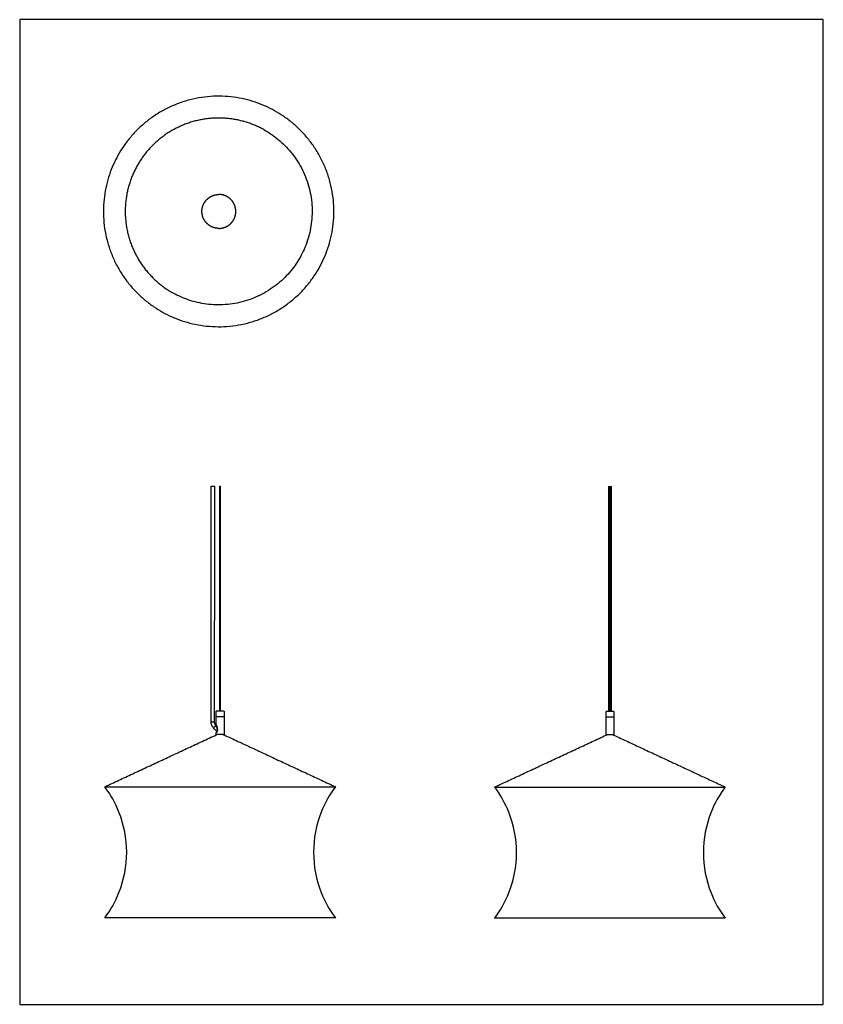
# Model space of a CAD drawing. Header units: millimetres. Extents: x -712 to 712, y -872 to 872.
import ezdxf

# ---------------------------------------------------------------- set-up
doc = ezdxf.new("R2010")
doc.units = ezdxf.units.MM
for name, color, linetype, true_color in [('Default', 7, 'Continuous', 0x000000), ('Make2D$Visible$Curves$Black Paint', 7, 'Continuous', 0x000000), ('Make2D$Visible$Curves$Default', 7, 'Continuous', 0x000000)]:
    doc.layers.add(name, color=color, linetype=linetype, true_color=true_color)

msp = doc.modelspace()

# ---------------------------------------------------------------- linework, layer by layer
at = {"layer": 'Default'}
msp.add_lwpolyline([(-711.7, -872.1), (711.7, -872.1), (711.7, 872.1), (-711.7, 872.1)], close=True, dxfattribs=at)
at = {"layer": 'Make2D$Visible$Curves$Black Paint'}
for points, weights, knots in [([(-260.1, 710.8), (-438.5, 810), (-537.7, 631.6), (-636.9, 453.2), (-458.5, 354)], [1, 0.707106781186, 1, 0.707106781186, 1], [0, 0, 0, 251.327412, 251.327412, 502.654825, 502.654825, 502.654825]), ([(-278.8, 677), (-338.7, 710.3), (-404.7, 691.5), (-470.6, 672.7), (-503.9, 612.8), (-537.2, 552.9), (-518.4, 487), (-499.6, 421.1), (-439.7, 387.7)], [1, 0.853553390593, 0.853553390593, 0.853553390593, 1, 0.853553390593, 0.853553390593, 0.853553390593, 1], [274.210455, 274.210455, 274.210455, 411.315683, 411.315683, 548.420911, 548.420911, 685.526138, 685.526138, 822.631366, 822.631366, 822.631366]), ([(-458.5, 354), (-280.1, 254.7), (-180.9, 433.1), (-81.7, 611.5), (-260.1, 710.8)], [1, 0.707106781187, 1, 0.707106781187, 1], [0, 0, 0, 251.327412, 251.327412, 502.654825, 502.654825, 502.654825]), ([(-278.8, 677), (-134.2, 596.6), (-214.6, 451.9), (-295.1, 307.3), (-439.7, 387.7)], [1, 0.707106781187, 1, 0.707106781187, 1], [-407.522149, -407.522149, -407.522149, -203.761074, -203.761074, 0, 0, 0]), ([(-351.2, -394.1), (-351.2, -394.1), (-356.7, -394.1), (-362.2, -394.1), (-362.2, -394.1)], [1, 0.707106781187, 1, 0.707106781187, 1], [-109.584992, -109.584992, -109.584992, -54.792496, -54.792496, 0, 0, 0]), ([(339.3, -394.6), (339.3, -394.6), (333.8, -394.6), (328.3, -394.6), (328.3, -394.6)], [1, 0.707106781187, 1, 0.707106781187, 1], [-164.377488, -164.377488, -164.377488, -109.584992, -109.584992, -54.792496, -54.792496, -54.792496]), ([(-560.8, -486.7), (-560.8, -486.7), (-460.2, -486.7), (-359.5, -486.7), (-257.5, -486.7)], [1, 0.86802163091, 1, 0.86802163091, 1], [0, 0, 0, 36.248831, 36.248831, 72.497661, 72.497661, 72.497661]), ([(155.4, -487.2), (254.6, -487.2), (433, -487.2), (537.9, -487.2), (537.9, -487.2)], [1, 0.707106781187, 1, 0.804122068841, 0.870238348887], [-502.654825, -502.654825, -502.654825, -251.327412, -251.327412, -83.247408, -83.247408, -83.247408]), ([(-257.5, -719), (-359.5, -719), (-460.2, -719), (-560.8, -719), (-560.8, -719)], [1, 0.868021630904, 1, 0.868021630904, 1], [0, 0, 0, 166.269571, 166.269571, 332.539142, 332.539142, 332.539142]), ([(537.9, -719.5), (537.9, -719.5), (385, -719.5), (232.1, -719.5), (155.4, -719.5)], [1, 0.790908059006, 1, 0.790908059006, 1], [81.21173, 81.21173, 81.21173, 291.933277, 291.933277, 502.654825, 502.654825, 502.654825])]:
    msp.add_rational_spline(points, weights, degree=2, knots=knots, dxfattribs=at)
for points in [[(-560.8, -486.7), (-462.3, -440.7), (-363.7, -394.8)], [(-363.7, -394.8), (-362.9, -394.4), (-362.2, -394.1)], [(-351.2, -394.1), (-350.4, -394.4), (-349.7, -394.8)], [(-349.7, -394.8), (-251.1, -440.7), (-152.6, -486.7)], [(129.6, -487.2), (228.2, -441.2), (326.8, -395.3)], [(326.8, -395.3), (327.5, -394.9), (328.3, -394.6)], [(339.3, -394.6), (340, -394.9), (340.8, -395.3)], [(340.8, -395.3), (439.3, -441.2), (537.9, -487.2)]]:
    msp.add_open_spline(points, degree=2, dxfattribs=at)
for points, knots in [([(-522.2, -602.8), (-522.2, -578.4), (-526.8, -554.2), (-542.2, -515.5), (-550.6, -500.4), (-560.8, -486.7)], [306.222483, 306.222483, 306.222483, 306.222483, 379.793043, 379.793043, 431.588466, 431.588466, 431.588466, 431.588466]), ([(-152.6, -486.7), (-162.8, -500.4), (-171.2, -515.5), (-186.6, -554.2), (-191.2, -578.4), (-191.2, -602.8)], [180.856544, 180.856544, 180.856544, 180.856544, 232.651923, 232.651923, 306.222483, 306.222483, 306.222483, 306.222483]), ([(168.3, -603.4), (168.3, -578.9), (163.6, -554.7), (148.3, -516), (139.9, -500.9), (129.6, -487.2)], [306.222482, 306.222482, 306.222482, 306.222482, 379.793043, 379.793043, 431.58843, 431.58843, 431.58843, 431.58843]), ([(537.9, -487.2), (527.6, -500.9), (519.2, -516), (503.9, -554.7), (499.3, -578.9), (499.3, -603.4)], [39.930581, 39.930581, 39.930581, 39.930581, 91.72596, 91.72596, 165.29652, 165.29652, 165.29652, 165.29652]), ([(-560.8, -719), (-550.6, -705.3), (-542.2, -690.2), (-526.8, -651.5), (-522.2, -627.3), (-522.2, -602.8)], [180.856544, 180.856544, 180.856544, 180.856544, 232.651922, 232.651922, 306.222483, 306.222483, 306.222483, 306.222483]), ([(-191.2, -602.8), (-191.2, -627.3), (-186.6, -651.5), (-171.2, -690.2), (-162.8, -705.3), (-152.6, -719)], [306.222483, 306.222483, 306.222483, 306.222483, 379.793043, 379.793043, 431.588422, 431.588422, 431.588422, 431.588422]), ([(129.6, -719.5), (139.9, -705.8), (148.3, -690.8), (163.6, -652), (168.3, -627.8), (168.3, -603.4)], [180.856544, 180.856544, 180.856544, 180.856544, 232.651922, 232.651922, 306.222482, 306.222482, 306.222482, 306.222482]), ([(499.3, -603.4), (499.3, -627.8), (503.9, -652), (519.2, -690.8), (527.6, -705.8), (537.9, -719.5)], [165.29652, 165.29652, 165.29652, 165.29652, 238.86708, 238.86708, 290.662459, 290.662459, 290.662459, 290.662459])]:
    msp.add_open_spline(points, degree=3, knots=knots, dxfattribs=at)
for points, weights in [([(-257.5, -486.7), (-152.6, -486.7), (-152.6, -486.7)], [1, 0.804122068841, 0.870238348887]), ([(129.6, -487.2), (129.6, -487.2), (155.4, -487.2)], [0.934044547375, 0.935502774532, 1]), ([(-152.6, -719), (-152.6, -719), (-257.5, -719)], [1, 0.861991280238, 1]), ([(155.4, -719.5), (129.6, -719.5), (129.6, -719.5)], [1, 0.967968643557, 1])]:
    msp.add_rational_spline(points, weights, degree=2, dxfattribs=at)
at = {"layer": 'Make2D$Visible$Curves$Default'}
for points, weights, degree, knots in [([(-388.9, 532.4), (-388.9, 538.1), (-386.8, 543.4), (-384.5, 549.2), (-380.1, 553.6), (-375.7, 558), (-369.9, 560.3), (-364.6, 562.4), (-358.9, 562.4)], [1, 0.926776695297, 0.890165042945, 0.853553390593, 0.853553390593, 0.853553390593, 0.890165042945, 0.926776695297, 1], 2, [47.742042, 47.742042, 47.742042, 59.186656, 59.186656, 71.613063, 71.613063, 84.03947, 84.03947, 95.484084, 95.484084, 95.484084]), ([(-328.9, 532.4), (-328.9, 538.1), (-331, 543.4), (-333.3, 549.2), (-337.7, 553.6), (-342, 558), (-347.8, 560.3), (-353.1, 562.4), (-358.9, 562.4)], [1, 0.926776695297, 0.890165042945, 0.853553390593, 0.853553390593, 0.853553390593, 0.890165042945, 0.926776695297, 1], 2, [47.742042, 47.742042, 47.742042, 59.186656, 59.186656, 71.613063, 71.613063, 84.03947, 84.03947, 95.484084, 95.484084, 95.484084]), ([(-358.9, 502.4), (-364.6, 502.4), (-369.9, 504.5), (-375.7, 506.8), (-380.1, 511.2), (-384.5, 515.6), (-386.8, 521.3), (-388.9, 526.6), (-388.9, 532.4)], [1, 0.926776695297, 0.890165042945, 0.853553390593, 0.853553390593, 0.853553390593, 0.890165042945, 0.926776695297, 1], 2, [0, 0, 0, 11.444614, 11.444614, 23.871021, 23.871021, 36.297428, 36.297428, 47.742042, 47.742042, 47.742042]), ([(-358.9, 502.4), (-353.1, 502.4), (-347.8, 504.5), (-342, 506.8), (-337.7, 511.2), (-333.3, 515.6), (-331, 521.3), (-328.9, 526.6), (-328.9, 532.4)], [1, 0.926776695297, 0.890165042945, 0.853553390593, 0.853553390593, 0.853553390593, 0.890165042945, 0.926776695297, 1], 2, [0, 0, 0, 11.444614, 11.444614, 23.871021, 23.871021, 36.297428, 36.297428, 47.742042, 47.742042, 47.742042]), ([(-357.4, 45.9), (-357.4, 45.9), (-356.7, 45.9), (-356, 45.9), (-356, 45.9)], [1, 0.71762860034, 1, 0.71762860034, 1], 2, [-4.652417, -4.652417, -4.652417, -3.111607, -3.111607, -1.570796, -1.570796, -1.570796]), ([(333.7, 45.4), (334, 45.4), (334.3, 45.4), (334.5, 45.4), (334.5, 45.4)], [1, 0.91803831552, 1, 0.91803831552, 1], 2, [-4.712389, -4.712389, -4.712389, -3.897005, -3.897005, -3.08162, -3.08162, -3.08162]), ([(-363.7, -353.1), (-363.7, -353), (-363.7, -353), (-363.6, -352.9), (-363.6, -352.9), (-363.5, -352.8), (-363.5, -352.8), (-363.5, -352.8), (-363.4, -352.8), (-363.4, -352.8), (-363.4, -352.8), (-363.4, -352.8), (-363.4, -352.8), (-363.4, -352.8), (-363.4, -352.8), (-363.4, -352.8), (-363.4, -352.8)], [0.862295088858, 0.778108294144, 0.736014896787, 0.736014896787, 0.736014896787, 0.736014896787, 0.736014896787, 0.736014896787, 0.736014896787, 0.736014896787, 0.736014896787, 0.736014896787, 0.736014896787, 0.736014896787, 0.736014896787, 0.736014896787, 0.736014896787], 3, [0, 0, 0, 0, 0.2417232, 0.2417232, 0.2417232, 0.3698371, 0.3698371, 0.4304777, 0.4304777, 0.4499345, 0.4499345, 0.4689816, 0.4689816, 0.4782891, 0.4782891, 0.4782938, 0.4782938, 0.4782938, 0.4782938]), ([(-349.7, -362.8), (-349.7, -362.8), (-356.7, -362.8), (-363.7, -362.8), (-363.7, -362.8)], [1, 0.707285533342, 1, 0.707285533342, 1], 2, [0.007079, 0.007079, 0.007079, 10.999114, 10.999114, 21.991149, 21.991149, 21.991149]), ([(-350, -352.8), (-350, -352.8), (-354.8, -352.8), (-355.4, -352.8), (-356, -352.8)], [1, 0.802407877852, 1, 0.971014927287, 0.950533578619], 2, [-17.137988, -17.137988, -17.137988, -8.568994, -8.568994, -7.311996, -7.311996, -7.311996]), ([(-350, -352.8), (-350, -352.8), (-350, -352.8), (-349.9, -352.8), (-349.9, -352.8), (-349.9, -352.8), (-349.8, -352.9), (-349.8, -352.9), (-349.7, -353), (-349.7, -353), (-349.7, -353.1)], [1, 1, 1, 1, 1, 1, 1, 1, 1, 1.05719095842, 1.17157287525], 3, [0, 0, 0, 0, 0.0306914, 0.0306914, 0.0968628, 0.0968628, 0.2366615, 0.2366615, 0.2366615, 0.4783847, 0.4783847, 0.4783847, 0.4783847]), ([(326.8, -353.6), (326.8, -353.6), (326.8, -353.5), (326.9, -353.4), (326.9, -353.4), (326.9, -353.4), (327, -353.3), (327, -353.3), (327, -353.3), (327.1, -353.3), (327.1, -353.3)], [0.862295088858, 0.778108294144, 0.736014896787, 0.736014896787, 0.736014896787, 0.736014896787, 0.736014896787, 0.736014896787, 0.736014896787, 0.736014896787, 0.736014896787], 3, [0, 0, 0, 0, 0.2417232, 0.2417232, 0.2417232, 0.3701285, 0.3701285, 0.4309071, 0.4309071, 0.4784722, 0.4784722, 0.4784722, 0.4784722]), ([(333.8, -363.3), (330.9, -363.3), (328.8, -363.3), (326.8, -363.3), (326.8, -363.3)], [1, 0.923782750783, 1, 0.923782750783, 1], 2, [0, 0, 0, 5.501327, 5.501327, 11.002653, 11.002653, 11.002653]), ([(331, -353.3), (330.8, -353.3), (330.6, -353.3), (327.1, -353.3), (327.1, -353.3)], [0.982007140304, 0.990345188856, 1, 0.858417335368, 1], 2, [-14.323339, -14.323339, -14.323339, -13.831162, -13.831162, -6.613653, -6.613653, -6.613653]), ([(340.5, -353.3), (340.5, -353.3), (340.5, -353.3), (340.5, -353.3), (340.6, -353.3), (340.6, -353.4), (340.6, -353.4), (340.7, -353.4), (340.7, -353.5), (340.8, -353.6), (340.8, -353.6)], [1, 1, 1, 1, 1, 1, 1, 1, 1, 1.05719095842, 1.17157287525], 3, [0, 0, 0, 0, 0.0475651, 0.0475651, 0.1083437, 0.1083437, 0.236749, 0.236749, 0.236749, 0.4784722, 0.4784722, 0.4784722, 0.4784722])]:
    msp.add_rational_spline(points, weights, degree=degree, knots=knots, dxfattribs=at)
for points, degree in [([(-372.5, -372.5), (-372.4, -163.3), (-372.4, 45.9)], 2), ([(-366.9, 45.9), (-366.9, -163.3), (-367, -372.5)], 2), ([(-357.4, 45.9), (-357.4, -153.4), (-357.4, -352.8)], 2), ([(-357.4, -352.8), (-357.4, -153.4), (-357.4, 45.9)], 2), ([(-356, -352.8), (-356, -153.4), (-356, 45.9)], 2), ([(331, 45.4), (331, -154), (331, -353.3)], 2), ([(333, -353.3), (333, -154), (333, 45.4)], 2), ([(334.5, 45.4), (334.5, -154), (334.5, -353.3)], 2), ([(336.5, -353.3), (336.5, -154), (336.5, 45.4)], 2), ([(-363.7, -362.5), (-363.7, -357.8), (-363.7, -353.1)], 2), ([(-363.7, -376.8), (-363.7, -369.8), (-363.7, -362.8)], 2), ([(-349.7, -353.1), (-349.7, -357.8), (-349.7, -362.5)], 2), ([(-349.7, -362.8), (-349.7, -378.8), (-349.7, -394.8)], 2), ([(326.8, -363), (326.8, -358.3), (326.8, -353.6)], 2), ([(326.8, -395.3), (326.8, -379.3), (326.8, -363.3)], 2), ([(340.8, -353.6), (340.8, -358.3), (340.8, -363)], 2), ([(340.8, -363.3), (340.8, -379.3), (340.8, -395.3)], 2), ([(-362.7, -380.2), (-362.7, -380.2), (-362.6, -380.2), (-362.6, -380.2)], 3), ([(-362.5, -380.6), (-362.5, -380.6), (-362.5, -380.6), (-362.5, -380.6)], 3), ([(-363.7, -394.8), (-363.7, -392.9), (-363.7, -391)], 2), ([(-362, -388.6), (-362, -388.6), (-362, -388.6), (-362.1, -388.6)], 3)]:
    msp.add_open_spline(points, degree=degree, dxfattribs=at)
for points, knots in [([(-372.4, 45.9), (-372.4, 45.9), (-372.1, 45.9), (-371.6, 45.9), (-371, 45.9), (-370.4, 45.9), (-369.6, 45.9)], [4.524871, 4.524871, 4.524871, 4.524871, 6.787307, 6.787307, 6.787307, 8.962069, 8.962069, 8.962069, 8.962069]), ([(-369.6, 45.9), (-368.9, 45.9), (-368.2, 45.9), (-367.7, 45.9), (-367.2, 45.9), (-366.9, 45.9), (-366.9, 45.9)], [0.087674, 0.087674, 0.087674, 0.087674, 2.262435, 2.262435, 2.262435, 4.524871, 4.524871, 4.524871, 4.524871]), ([(331, 45.4), (331, 45.4), (331.3, 45.4), (331.8, 45.4), (332.1, 45.4), (332.6, 45.4), (333, 45.4)], [0.087674, 0.087674, 0.087674, 0.087674, 2.262435, 2.262435, 2.262435, 3.746843, 3.746843, 3.746843, 3.746843]), ([(334.5, 45.4), (335, 45.4), (335.4, 45.4), (335.7, 45.4), (336.2, 45.4), (336.5, 45.4), (336.5, 45.4)], [5.302627, 5.302627, 5.302627, 5.302627, 6.787307, 6.787307, 6.787307, 8.962069, 8.962069, 8.962069, 8.962069]), ([(-363.4, -362.8), (-363.4, -362.8), (-363.4, -362.8), (-363.4, -362.8), (-363.4, -362.8), (-363.4, -362.8), (-363.5, -362.8), (-363.5, -362.8), (-363.5, -362.8), (-363.5, -362.8), (-363.6, -362.7), (-363.7, -362.7), (-363.7, -362.6), (-363.7, -362.5)], [0, 0, 0, 0, 0.0000928, 0.0000928, 0.0189423, 0.0189423, 0.0582877, 0.0582877, 0.099049, 0.099049, 0.2275466, 0.2275466, 0.4782578, 0.4782578, 0.4782578, 0.4782578]), ([(-349.7, -362.5), (-349.7, -362.6), (-349.7, -362.7), (-349.8, -362.7), (-349.9, -362.8), (-349.9, -362.8), (-349.9, -362.8), (-349.9, -362.8), (-350, -362.8), (-350, -362.8), (-350, -362.8), (-350, -362.8), (-350, -362.8), (-350, -362.8)], [0, 0, 0, 0, 0.2507111, 0.2507111, 0.3792088, 0.3792088, 0.4199701, 0.4199701, 0.4593154, 0.4593154, 0.478165, 0.478165, 0.4782578, 0.4782578, 0.4782578, 0.4782578]), ([(327.1, -363.3), (327.1, -363.3), (327.1, -363.3), (327.1, -363.3), (327.1, -363.3), (327, -363.3), (327, -363.3), (327, -363.3), (327, -363.3), (327, -363.3), (327, -363.3), (326.9, -363.3), (326.9, -363.3), (326.8, -363.2), (326.8, -363.1), (326.8, -363)], [0, 0, 0, 0, 0.0000167, 0.0000167, 0.0092601, 0.0092601, 0.0277481, 0.0277481, 0.0663387, 0.0663387, 0.1063182, 0.1063182, 0.2323509, 0.2323509, 0.4782528, 0.4782528, 0.4782528, 0.4782528]), ([(340.8, -363), (340.8, -363.1), (340.7, -363.2), (340.6, -363.3), (340.6, -363.3), (340.6, -363.3), (340.6, -363.3), (340.5, -363.3), (340.5, -363.3), (340.5, -363.3), (340.5, -363.3), (340.5, -363.3), (340.5, -363.3), (340.5, -363.3), (340.5, -363.3), (340.5, -363.3)], [0, 0, 0, 0, 0.2459019, 0.2459019, 0.3719347, 0.3719347, 0.4119141, 0.4119141, 0.4505047, 0.4505047, 0.4689927, 0.4689927, 0.4782362, 0.4782362, 0.4782528, 0.4782528, 0.4782528, 0.4782528]), ([(-368.5, -382.3), (-369, -381.7), (-369.5, -381), (-370, -380.3), (-370.7, -379.2), (-371.4, -377.9), (-371.8, -376.6), (-372.2, -375.3), (-372.4, -373.9), (-372.5, -372.5)], [13.733993, 13.733993, 13.733993, 13.733993, 16.30838, 16.30838, 16.30838, 20.399966, 20.399966, 20.399966, 24.64251, 24.64251, 24.64251, 24.64251]), ([(-368.6, -382.5), (-368.6, -382.5), (-368.6, -382.5), (-368.6, -382.4), (-368.5, -382.4), (-368.5, -382.4), (-368.5, -382.3)], [-0.0046638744, -0.0046638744, -0.0046638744, -0.0046638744, -0.0040808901, -0.0040808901, -0.0040808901, -0.0037207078, -0.0037207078, -0.0037207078, -0.0037207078]), ([(-362.1, -388.8), (-362.3, -388.6), (-362.5, -388.4), (-362.8, -388.2), (-363.6, -387.4), (-364.6, -386.5), (-365.6, -385.6), (-366.6, -384.6), (-367.8, -383.5), (-368.6, -382.5)], [4.5199, 4.5199, 4.5199, 4.5199, 5.358266, 5.358266, 5.358266, 9.258949, 9.258949, 9.258949, 13.566553, 13.566553, 13.566553, 13.566553]), ([(-368.5, -382.3), (-368.4, -382.3), (-368.4, -382.3), (-368.4, -382.3), (-368.3, -382.2), (-368.2, -382.1), (-368.1, -382), (-368, -381.9), (-367.8, -381.8), (-367.7, -381.7), (-367.5, -381.5), (-367.2, -381.3), (-367, -381.1), (-366.8, -380.9), (-366.5, -380.7), (-366.4, -380.6)], [-0.003720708, -0.003720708, -0.003720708, -0.003720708, -0.003497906, -0.003497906, -0.003497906, -0.002914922, -0.002914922, -0.002914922, -0.002331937, -0.002331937, -0.002331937, -0.001165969, -0.001165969, -0.001165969, 0, 0, 0, 0]), ([(-367, -372.5), (-367, -373.3), (-366.8, -374.1), (-366.6, -374.9), (-366.3, -375.7), (-365.9, -376.5), (-365.4, -377.3), (-365.1, -377.8), (-364.7, -378.3), (-364.3, -378.8)], [0, 0, 0, 0, 2.488017, 2.488017, 2.488017, 5.124906, 5.124906, 5.124906, 7.074384, 7.074384, 7.074384, 7.074384]), ([(-366.4, -380.6), (-366.2, -380.4), (-366, -380.2), (-365.7, -380), (-365.5, -379.8), (-365.2, -379.6), (-365, -379.4), (-364.9, -379.3), (-364.8, -379.2), (-364.6, -379.1), (-364.5, -379), (-364.4, -378.9), (-364.4, -378.8), (-364.3, -378.8), (-364.3, -378.8), (-364.3, -378.8)], [-0.018653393, -0.018653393, -0.018653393, -0.018653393, -0.017487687, -0.017487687, -0.017487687, -0.016321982, -0.016321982, -0.016321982, -0.015739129, -0.015739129, -0.015739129, -0.015156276, -0.015156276, -0.015156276, -0.01493302, -0.01493302, -0.01493302, -0.01493302]), ([(-364.3, -378.8), (-364.2, -378.7), (-364.2, -378.7), (-364.2, -378.7), (-364.1, -378.6), (-364.1, -378.6), (-364.1, -378.6)], [-0.0149330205, -0.0149330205, -0.0149330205, -0.0149330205, -0.0145734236, -0.0145734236, -0.0145734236, -0.0139905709, -0.0139905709, -0.0139905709, -0.0139905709]), ([(-364.1, -378.6), (-363.7, -379.1), (-363.3, -379.5), (-362.8, -380), (-362.8, -380), (-362.7, -380.1), (-362.7, -380.2)], [0, 0, 0, 0, 1.825798, 1.825798, 1.825798, 2.104346, 2.104346, 2.104346, 2.104346]), ([(-363.7, -376.8), (-363.7, -376.8), (-363.7, -376.8), (-363.7, -376.9), (-363.7, -376.9), (-363.7, -376.9), (-363.7, -376.9), (-363.7, -376.9), (-363.6, -377), (-363.6, -377), (-363.6, -377), (-363.6, -377.1), (-363.6, -377.1), (-363.6, -377.2), (-363.6, -377.2), (-363.5, -377.3), (-363.5, -377.4), (-363.5, -377.5), (-363.5, -377.5), (-363.4, -377.7), (-363.4, -377.7), (-363.3, -377.9), (-363.3, -378), (-363.2, -378.3), (-363.2, -378.4), (-363.1, -378.6), (-363.1, -378.7), (-363, -379), (-363, -379.1), (-362.9, -379.4), (-362.8, -379.5), (-362.7, -379.8), (-362.7, -380), (-362.6, -380.2)], [0.000001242, 0.000001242, 0.000001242, 0.000001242, 0.00015533, 0.00015533, 0.000232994, 0.000232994, 0.000310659, 0.000310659, 0.000465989, 0.000465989, 0.000621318, 0.000621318, 0.000776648, 0.000776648, 0.000931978, 0.000931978, 0.001242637, 0.001242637, 0.001553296, 0.001553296, 0.001863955, 0.001863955, 0.002485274, 0.002485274, 0.003106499, 0.003106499, 0.003727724, 0.003727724, 0.00434895, 0.00434895, 0.004970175, 0.004970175, 0.005869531, 0.005869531, 0.005869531, 0.005869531]), ([(-362.7, -380.2), (-362.7, -380), (-362.8, -379.8), (-362.9, -379.4), (-363, -379.1), (-363.1, -378.7), (-363.1, -378.6), (-363.2, -378.4), (-363.2, -378.3), (-363.3, -378), (-363.3, -377.9), (-363.4, -377.7), (-363.4, -377.7), (-363.5, -377.5), (-363.5, -377.5), (-363.5, -377.4), (-363.5, -377.3), (-363.6, -377.2), (-363.6, -377.2), (-363.6, -377.1), (-363.6, -377.1), (-363.6, -377), (-363.6, -377), (-363.6, -377), (-363.7, -376.9), (-363.7, -376.9), (-363.7, -376.9), (-363.7, -376.9), (-363.7, -376.9), (-363.7, -376.8), (-363.7, -376.8), (-363.7, -376.8)], [0.033909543, 0.033909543, 0.033909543, 0.033909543, 0.034796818, 0.034796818, 0.036046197, 0.036046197, 0.036670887, 0.036670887, 0.037295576, 0.037295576, 0.037920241, 0.037920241, 0.038232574, 0.038232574, 0.038544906, 0.038544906, 0.038857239, 0.038857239, 0.039013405, 0.039013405, 0.039169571, 0.039169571, 0.039325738, 0.039325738, 0.039481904, 0.039481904, 0.039559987, 0.039559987, 0.03963807, 0.03963807, 0.039794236, 0.039794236, 0.039794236, 0.039794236]), ([(-362.1, -388.8), (-362.1, -388.7), (-362.1, -388.6), (-362, -388.4), (-361.9, -388.2), (-361.9, -388), (-361.8, -387.9), (-361.8, -387.7), (-361.8, -387.6), (-361.7, -387.4), (-361.7, -387.3), (-361.7, -387), (-361.6, -386.9), (-361.6, -386.5), (-361.6, -386.3), (-361.6, -386), (-361.6, -385.9), (-361.6, -385.5), (-361.6, -385.4), (-361.7, -384.9), (-361.7, -384.6), (-361.8, -384.1), (-361.8, -383.8), (-361.9, -383.2), (-362, -383), (-362.1, -382.4), (-362.1, -382.2), (-362.3, -381.6), (-362.3, -381.4), (-362.5, -380.9), (-362.5, -380.6), (-362.6, -380.3), (-362.6, -380.2), (-362.7, -380.2)], [0.02202673, 0.02202673, 0.02202673, 0.02202673, 0.02230296, 0.02230296, 0.02261531, 0.02261531, 0.02292766, 0.02292766, 0.02324001, 0.02324001, 0.02355236, 0.02355236, 0.02417707, 0.02417707, 0.02480177, 0.02480177, 0.02542647, 0.02542647, 0.02605116, 0.02605116, 0.02730055, 0.02730055, 0.02854994, 0.02854994, 0.02979932, 0.02979932, 0.03104869, 0.03104869, 0.03229806, 0.03229806, 0.03354744, 0.03354744, 0.03390954, 0.03390954, 0.03390954, 0.03390954]), ([(-362.6, -380.2), (-362.6, -380.2), (-362.6, -380.3), (-362.5, -380.6), (-362.4, -380.9), (-362.3, -381.4), (-362.2, -381.6), (-362.1, -382.2), (-362.1, -382.4), (-361.9, -383), (-361.9, -383.2), (-361.8, -383.8), (-361.7, -384.1), (-361.7, -384.6), (-361.6, -384.9), (-361.6, -385.4), (-361.6, -385.5), (-361.6, -385.9), (-361.6, -386), (-361.6, -386.3), (-361.6, -386.5), (-361.6, -386.9), (-361.7, -387), (-361.7, -387.3), (-361.7, -387.4), (-361.8, -387.6), (-361.8, -387.7), (-361.8, -387.9), (-361.9, -388), (-361.9, -388.2), (-362, -388.4), (-362, -388.6), (-362.1, -388.7), (-362.1, -388.8)], [0.00586953, 0.00586953, 0.00586953, 0.00586953, 0.00621263, 0.00621263, 0.00745508, 0.00745508, 0.00869752, 0.00869752, 0.00993996, 0.00993996, 0.01118242, 0.01118242, 0.01242487, 0.01242487, 0.01366733, 0.01366733, 0.01428856, 0.01428856, 0.01490979, 0.01490979, 0.01553103, 0.01553103, 0.01615227, 0.01615227, 0.01646288, 0.01646288, 0.0167735, 0.0167735, 0.01708412, 0.01708412, 0.01739474, 0.01739474, 0.01767455, 0.01767455, 0.01767455, 0.01767455]), ([(-363.7, -391), (-363.7, -391), (-363.7, -391), (-363.7, -390.9), (-363.7, -390.9), (-363.7, -390.9), (-363.7, -390.9), (-363.6, -390.9), (-363.6, -390.9), (-363.6, -390.9), (-363.6, -390.9), (-363.6, -390.8), (-363.6, -390.8), (-363.6, -390.8), (-363.5, -390.8), (-363.5, -390.8), (-363.5, -390.7), (-363.4, -390.6), (-363.4, -390.6), (-363.3, -390.5), (-363.2, -390.4), (-363.1, -390.3), (-363.1, -390.3), (-363, -390.2), (-362.9, -390.1), (-362.8, -390), (-362.8, -389.9), (-362.7, -389.8), (-362.6, -389.7), (-362.5, -389.5), (-362.4, -389.3), (-362.3, -389.1), (-362.2, -388.9), (-362.2, -388.8), (-362.2, -388.8), (-362.1, -388.8)], [0.019901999, 0.019901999, 0.019901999, 0.019901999, 0.019975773, 0.019975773, 0.020050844, 0.020050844, 0.020125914, 0.020125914, 0.020200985, 0.020200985, 0.02023852, 0.02023852, 0.020276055, 0.020276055, 0.020351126, 0.020351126, 0.020501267, 0.020501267, 0.020651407, 0.020651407, 0.020801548, 0.020801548, 0.020951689, 0.020951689, 0.02110183, 0.02110183, 0.021251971, 0.021251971, 0.021402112, 0.021402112, 0.021702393, 0.021702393, 0.022002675, 0.022002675, 0.02202673, 0.02202673, 0.02202673, 0.02202673]), ([(-362.1, -388.8), (-362.1, -388.8), (-362.2, -388.8), (-362.2, -389), (-362.3, -389.1), (-362.4, -389.4), (-362.5, -389.5), (-362.7, -389.8), (-362.7, -389.8), (-362.8, -390), (-362.9, -390), (-363, -390.2), (-363.2, -390.4), (-363.3, -390.5), (-363.3, -390.6), (-363.4, -390.7), (-363.5, -390.7), (-363.5, -390.8), (-363.6, -390.8), (-363.6, -390.9), (-363.6, -390.9), (-363.7, -390.9), (-363.7, -391), (-363.7, -391)], [0.017674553, 0.017674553, 0.017674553, 0.017674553, 0.017707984, 0.017707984, 0.01802123, 0.01802123, 0.018334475, 0.018334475, 0.018491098, 0.018491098, 0.018647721, 0.018647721, 0.018960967, 0.018960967, 0.019117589, 0.019117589, 0.019274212, 0.019274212, 0.019430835, 0.019430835, 0.019587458, 0.019587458, 0.019900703, 0.019900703, 0.019900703, 0.019900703])]:
    msp.add_open_spline(points, degree=3, knots=knots, dxfattribs=at)
for points, weights in [([(-357.4, 45.9), (-357.4, 45.9), (-357.4, 45.9)], [1, 0.999550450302, 1]), ([(333, 45.4), (333, 45.4), (333.7, 45.4)], [1, 0.727989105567, 1]), ([(-362.3, -352.8), (-363.4, -352.8), (-363.4, -352.8)], [1, 0.957715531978, 1]), ([(-357.4, -352.8), (-360.6, -352.8), (-362.3, -352.8)], [0.913839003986, 0.865872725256, 1]), ([(-356, -352.8), (-356.7, -352.8), (-357.4, -352.8)], [0.950533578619, 0.926169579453, 0.913839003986]), ([(336.5, -353.3), (333.8, -353.3), (331, -353.3)], [0.963185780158, 0.886853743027, 0.982007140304]), ([(340.8, -363.3), (340.8, -363.3), (333.8, -363.3)], [1, 0.707464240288, 1]), ([(337.5, -353.3), (337, -353.3), (336.5, -353.3)], [1, 0.978252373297, 0.963185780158]), ([(340.5, -353.3), (340.5, -353.3), (337.5, -353.3)], [1, 0.880653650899, 1]), ([(-369.7, -372.5), (-372.5, -372.5), (-372.5, -372.5)], [1, 0.707106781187, 1]), ([(-367, -372.5), (-367, -372.5), (-369.7, -372.5)], [1, 0.707106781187, 1])]:
    msp.add_rational_spline(points, weights, degree=2, dxfattribs=at)

doc.saveas('drawing.dxf')
